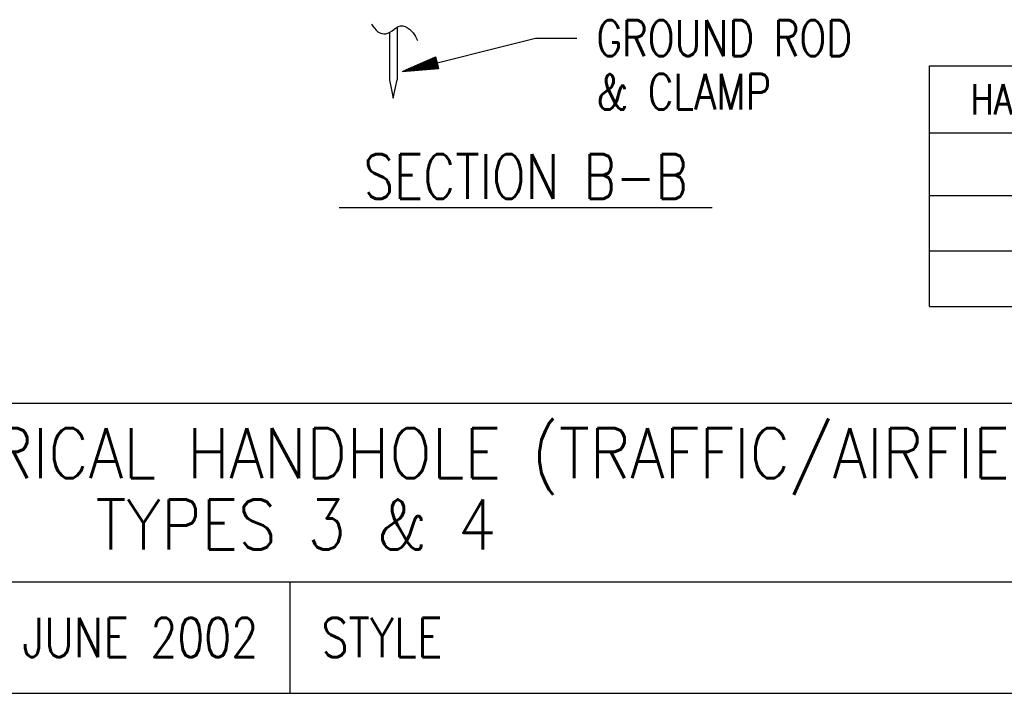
# Model space of a CAD drawing. Extents: x 0 to 7.6, y 0 to 9.85.
# Tile 2 of 38: x 3.04 to 5.8, y 0 to 1.89. Entities that reach past the tile are written whole.
import ezdxf
from ezdxf.enums import TextEntityAlignment as Align

# ---------------------------------------------------------------- set-up
doc = ezdxf.new("R2010")
doc.units = 0
doc.header["$MEASUREMENT"] = 0
doc.layers.get('0').update_dxf_attribs({"color": 2, "linetype": 'CONTINUOUS'})
doc.layers.add('E-DETL', color=2, linetype='CONTINUOUS')
doc.layers.add('E-DETL-TEXT', color=3, linetype='CONTINUOUS')
doc.styles.add('ROMANS', font='ROMANS.SHX', dxfattribs={"width": 0.8})

# ---------------------------------------------------------------- blocks, each defined once
blk = doc.blocks.new('*X18')
at = {"color": 0}
for p, q in [((105.932, 37.414), (106.372, 37.853)), ((105.956, 37.42), (106.403, 37.867)), ((105.98, 37.426), (106.435, 37.881)), ((106.003, 37.431), (106.466, 37.894)), ((106.027, 37.437), (106.497, 37.908)), ((106.05, 37.443), (106.529, 37.922)), ((106.074, 37.449), (106.56, 37.935)), ((106.097, 37.455), (106.591, 37.949)), ((106.121, 37.461), (106.622, 37.962)), ((106.145, 37.467), (106.654, 37.976)), ((106.168, 37.473), (106.685, 37.99)), ((106.192, 37.479), (106.716, 38.003)), ((106.215, 37.485), (106.748, 38.017)), ((106.239, 37.49), (106.779, 38.03)), ((106.262, 37.496), (106.81, 38.044)), ((106.286, 37.502), (106.841, 38.058)), ((106.31, 37.508), (106.873, 38.071)), ((106.333, 37.514), (106.904, 38.085)), ((106.357, 37.52), (106.935, 38.098)), ((106.38, 37.526), (106.951, 38.097)), ((106.404, 37.532), (106.955, 38.083)), ((106.427, 37.538), (106.958, 38.069)), ((106.451, 37.544), (106.962, 38.054)), ((106.475, 37.549), (106.965, 38.04)), ((106.498, 37.555), (106.969, 38.026)), ((106.522, 37.561), (106.973, 38.012)), ((106.545, 37.567), (106.976, 37.998)), ((106.569, 37.573), (106.98, 37.984)), ((106.593, 37.579), (106.983, 37.97)), ((106.616, 37.585), (106.987, 37.955)), ((106.64, 37.591), (106.99, 37.941)), ((106.663, 37.597), (106.994, 37.927)), ((106.687, 37.602), (106.997, 37.913)), ((106.71, 37.608), (107.001, 37.899)), ((106.734, 37.614), (107.004, 37.885)), ((106.758, 37.62), (107.008, 37.871)), ((106.781, 37.626), (107.011, 37.856)), ((104.73, 37.113), (104.776, 37.159)), ((104.754, 37.119), (104.808, 37.173)), ((104.777, 37.125), (104.839, 37.187)), ((104.801, 37.131), (104.87, 37.2)), ((104.824, 37.137), (104.902, 37.214)), ((104.838, 37.098), (104.895, 37.154)), ((104.848, 37.142), (104.933, 37.227)), ((104.858, 37.099), (104.919, 37.16)), ((104.872, 37.148), (104.964, 37.241)), ((104.877, 37.101), (104.942, 37.166)), ((104.895, 37.154), (104.995, 37.255)), ((104.896, 37.102), (104.966, 37.172)), ((104.915, 37.104), (104.989, 37.178)), ((104.919, 37.16), (105.027, 37.268)), ((104.934, 37.105), (105.013, 37.184)), ((104.942, 37.166), (105.058, 37.282)), ((104.954, 37.107), (105.037, 37.19)), ((104.966, 37.172), (105.089, 37.295)), ((104.973, 37.108), (105.06, 37.196)), ((104.989, 37.178), (105.121, 37.309)), ((104.992, 37.11), (105.084, 37.201)), ((105.011, 37.111), (105.107, 37.207)), ((105.013, 37.184), (105.152, 37.323)), ((105.031, 37.113), (105.131, 37.213)), ((105.037, 37.19), (105.183, 37.336)), ((105.05, 37.114), (105.154, 37.219)), ((105.06, 37.196), (105.214, 37.35)), ((105.069, 37.116), (105.178, 37.225)), ((105.084, 37.201), (105.246, 37.364)), ((105.088, 37.118), (105.202, 37.231)), ((105.107, 37.207), (105.277, 37.377)), ((105.107, 37.119), (105.225, 37.237)), ((105.127, 37.121), (105.249, 37.243)), ((105.131, 37.213), (105.308, 37.391)), ((105.146, 37.122), (105.272, 37.249)), ((105.154, 37.219), (105.34, 37.404)), ((105.165, 37.124), (105.296, 37.255)), ((105.178, 37.225), (105.371, 37.418)), ((105.184, 37.125), (105.319, 37.26)), ((105.202, 37.231), (105.402, 37.432)), ((105.203, 37.127), (105.343, 37.266)), ((105.223, 37.128), (105.367, 37.272)), ((105.225, 37.237), (105.434, 37.445)), ((105.242, 37.13), (105.39, 37.278)), ((105.249, 37.243), (105.465, 37.459)), ((105.261, 37.131), (105.414, 37.284)), ((105.272, 37.249), (105.496, 37.472)), ((105.28, 37.133), (105.437, 37.29)), ((105.296, 37.255), (105.527, 37.486)), ((105.3, 37.134), (105.461, 37.296)), ((105.319, 37.26), (105.559, 37.5)), ((105.319, 37.136), (105.484, 37.302)), ((105.338, 37.138), (105.508, 37.308)), ((105.343, 37.266), (105.59, 37.513)), ((105.357, 37.139), (105.532, 37.313)), ((105.367, 37.272), (105.621, 37.527)), ((105.376, 37.141), (105.555, 37.319)), ((105.39, 37.278), (105.653, 37.54)), ((105.396, 37.142), (105.579, 37.325)), ((105.414, 37.284), (105.684, 37.554)), ((105.415, 37.144), (105.602, 37.331)), ((105.434, 37.145), (105.626, 37.337)), ((105.437, 37.29), (105.715, 37.568)), ((105.453, 37.147), (105.649, 37.343)), ((105.461, 37.296), (105.746, 37.581)), ((105.473, 37.148), (105.673, 37.349)), ((105.484, 37.302), (105.778, 37.595)), ((105.492, 37.15), (105.697, 37.355)), ((105.508, 37.308), (105.809, 37.608)), ((105.511, 37.151), (105.72, 37.361)), ((105.53, 37.153), (105.744, 37.367)), ((105.532, 37.313), (105.84, 37.622)), ((105.549, 37.155), (105.767, 37.372)), ((105.555, 37.319), (105.872, 37.636)), ((105.569, 37.156), (105.791, 37.378)), ((105.579, 37.325), (105.903, 37.649)), ((105.588, 37.158), (105.815, 37.384)), ((105.602, 37.331), (105.934, 37.663)), ((105.607, 37.159), (105.838, 37.39)), ((105.626, 37.337), (105.965, 37.677)), ((105.626, 37.161), (105.862, 37.396)), ((105.646, 37.162), (105.885, 37.402)), ((105.649, 37.343), (105.997, 37.69)), ((105.665, 37.164), (105.909, 37.408)), ((105.673, 37.349), (106.028, 37.704)), ((105.684, 37.165), (105.932, 37.414)), ((105.697, 37.355), (106.059, 37.717)), ((105.703, 37.167), (105.956, 37.42)), ((105.72, 37.361), (106.091, 37.731)), ((105.722, 37.168), (105.98, 37.426)), ((105.742, 37.17), (106.003, 37.431)), ((105.744, 37.367), (106.122, 37.745)), ((105.761, 37.171), (106.027, 37.437)), ((105.767, 37.372), (106.153, 37.758)), ((105.78, 37.173), (106.05, 37.443)), ((105.791, 37.378), (106.184, 37.772)), ((105.799, 37.175), (106.074, 37.449)), ((105.815, 37.384), (106.216, 37.785)), ((105.818, 37.176), (106.097, 37.455)), ((105.838, 37.39), (106.247, 37.799)), ((105.838, 37.178), (106.121, 37.461)), ((105.857, 37.179), (106.145, 37.467)), ((105.862, 37.396), (106.278, 37.813)), ((105.876, 37.181), (106.168, 37.473)), ((105.885, 37.402), (106.31, 37.826)), ((105.895, 37.182), (106.192, 37.479)), ((105.909, 37.408), (106.341, 37.84)), ((105.915, 37.184), (106.215, 37.485)), ((105.934, 37.185), (106.239, 37.49)), ((105.953, 37.187), (106.262, 37.496)), ((105.972, 37.188), (106.286, 37.502)), ((105.991, 37.19), (106.31, 37.508)), ((106.011, 37.191), (106.333, 37.514)), ((106.03, 37.193), (106.357, 37.52)), ((106.049, 37.195), (106.38, 37.526)), ((106.068, 37.196), (106.404, 37.532)), ((106.088, 37.198), (106.427, 37.538)), ((106.107, 37.199), (106.451, 37.544)), ((106.126, 37.201), (106.475, 37.549)), ((106.145, 37.202), (106.498, 37.555)), ((106.164, 37.204), (106.522, 37.561)), ((106.184, 37.205), (106.545, 37.567)), ((106.203, 37.207), (106.569, 37.573)), ((106.222, 37.208), (106.593, 37.579)), ((106.241, 37.21), (106.616, 37.585)), ((106.26, 37.212), (106.64, 37.591)), ((106.28, 37.213), (106.663, 37.597)), ((106.299, 37.215), (106.687, 37.602)), ((106.318, 37.216), (106.71, 37.608)), ((106.337, 37.218), (106.734, 37.614)), ((106.357, 37.219), (106.758, 37.62)), ((106.376, 37.221), (106.781, 37.626)), ((106.395, 37.222), (106.805, 37.632)), ((106.414, 37.224), (106.828, 37.638)), ((106.433, 37.225), (106.852, 37.644)), ((106.453, 37.227), (106.875, 37.65)), ((106.472, 37.228), (106.899, 37.656)), ((106.491, 37.23), (106.923, 37.661)), ((106.51, 37.232), (106.946, 37.667)), ((106.53, 37.233), (106.97, 37.673)), ((106.549, 37.235), (106.993, 37.679)), ((106.568, 37.236), (107.017, 37.685)), ((106.587, 37.238), (107.04, 37.691)), ((106.606, 37.239), (107.054, 37.687)), ((106.626, 37.241), (107.057, 37.673)), ((106.645, 37.242), (107.061, 37.658)), ((106.664, 37.244), (107.065, 37.644)), ((106.683, 37.245), (107.068, 37.63)), ((106.703, 37.247), (107.072, 37.616)), ((106.722, 37.248), (107.075, 37.602)), ((106.741, 37.25), (107.079, 37.588)), ((106.76, 37.252), (107.082, 37.574)), ((106.779, 37.253), (107.086, 37.559)), ((106.799, 37.255), (107.089, 37.545)), ((106.805, 37.632), (107.015, 37.842)), ((106.818, 37.256), (107.093, 37.531)), ((106.828, 37.638), (107.019, 37.828)), ((106.837, 37.258), (107.096, 37.517)), ((106.852, 37.644), (107.022, 37.814)), ((106.856, 37.259), (107.1, 37.503)), ((106.875, 37.65), (107.026, 37.8)), ((106.875, 37.261), (107.103, 37.489)), ((106.895, 37.262), (107.107, 37.475)), ((106.899, 37.656), (107.029, 37.786)), ((106.914, 37.264), (107.111, 37.461)), ((106.923, 37.661), (107.033, 37.772)), ((106.933, 37.265), (107.114, 37.446)), ((106.946, 37.667), (107.036, 37.757)), ((106.952, 37.267), (107.118, 37.432)), ((106.97, 37.673), (107.04, 37.743)), ((106.972, 37.269), (107.121, 37.418)), ((106.991, 37.27), (107.125, 37.404)), ((106.993, 37.679), (107.043, 37.729)), ((107.01, 37.272), (107.128, 37.39)), ((107.017, 37.685), (107.047, 37.715)), ((107.029, 37.273), (107.132, 37.376)), ((107.04, 37.691), (107.05, 37.701)), ((107.048, 37.275), (107.135, 37.362)), ((107.068, 37.276), (107.139, 37.347)), ((107.087, 37.278), (107.142, 37.333)), ((107.106, 37.279), (107.146, 37.319)), ((107.125, 37.281), (107.149, 37.305)), ((107.145, 37.282), (107.153, 37.291)), ((104.588, 37.077), (104.589, 37.078)), ((104.589, 37.078), (104.589, 37.078)), ((104.608, 37.079), (104.612, 37.083)), ((104.612, 37.083), (104.62, 37.091)), ((104.627, 37.081), (104.636, 37.089)), ((104.636, 37.089), (104.651, 37.105)), ((104.646, 37.082), (104.659, 37.095)), ((104.659, 37.095), (104.683, 37.119)), ((104.665, 37.084), (104.683, 37.101)), ((104.683, 37.101), (104.714, 37.132)), ((104.685, 37.085), (104.706, 37.107)), ((104.704, 37.087), (104.73, 37.113)), ((104.706, 37.107), (104.745, 37.146)), ((104.723, 37.088), (104.754, 37.119)), ((104.742, 37.09), (104.777, 37.125)), ((104.761, 37.091), (104.801, 37.131)), ((104.781, 37.093), (104.824, 37.137)), ((104.8, 37.094), (104.848, 37.142)), ((104.819, 37.096), (104.872, 37.148))]:
    blk.add_line(p, q, dxfattribs=at)

msp = doc.modelspace()

# ---------------------------------------------------------------- linework, layer by layer
at = {"layer": 'E-DETL'}
for p, q in [((4.0809, 1.8516), (4.0809, 1.7184)), ((4.1029, 1.8668), (4.1029, 1.7186)), ((5.5946, 1.7583), (7.5468, 1.7583)), ((5.5946, 1.0838), (5.5946, 1.7583)), ((4.0809, 1.7184), (4.0917, 1.6675)), ((4.0917, 1.6675), (4.1029, 1.7186)), ((5.5946, 1.5704), (7.5472, 1.5704)), ((5.5953, 1.3949), (7.5468, 1.3949)), ((5.5946, 1.2393), (7.5468, 1.2393)), ((5.5946, 1.0838), (7.5468, 1.0838)), ((0, 0.8125), (7.6036, 0.8125)), ((0, 0.3125), (7.6036, 0.3125)), ((3.8018, 0.3125), (3.8018, 0)), ((0, 0), (7.6036, 0))]:
    msp.add_line(p, q, dxfattribs=at)
msp.add_lwpolyline([(4.0306, 1.8752), (4.035, 1.8691), (4.0394, 1.8633), (4.044, 1.858), (4.0488, 1.8535), (4.0539, 1.8502), (4.0594, 1.8482), (4.065, 1.8474), (4.0709, 1.848), (4.0768, 1.8497), (4.0826, 1.8526), (4.0883, 1.8565), (4.094, 1.8608), (4.0998, 1.8649), (4.1057, 1.8682), (4.1119, 1.87), (4.1185, 1.8698), (4.1251, 1.8679), (4.1316, 1.8646), (4.1377, 1.8604), (4.143, 1.8555), (4.1474, 1.8505), (4.1511, 1.8452), (4.1542, 1.8399), (4.1568, 1.8345), (4.1593, 1.829)], dxfattribs=at)
at = {"layer": 'E-DETL-TEXT'}
for p, q in [((4.1176, 1.7425), (4.4903, 1.8358)), ((4.4903, 1.8358), (4.6064, 1.8358)), ((4.1176, 1.7425), (4.2106, 1.783)), ((4.2106, 1.783), (4.2187, 1.7506)), ((4.1176, 1.7425), (4.2187, 1.7506))]:
    msp.add_line(p, q, dxfattribs=at)

# ---------------------------------------------------------------- block references
at = {"layer": 'E-DETL-TEXT', "xscale": 0.03937, "yscale": 0.03937, "zscale": 0.03937}
msp.add_blockref('*X18', (0, 0.2828), dxfattribs=at)

# ---------------------------------------------------------------- texts
at = {"layer": 'E-DETL-TEXT', "style": 'ROMANS', "width": 0.8}
for s, height, p in [('GROUND ROD', 0.1, (4.661, 1.7855)), ('& CLAMP', 0.1, (4.661, 1.6355)), ('%%U SECTION B-B ', 0.125, (3.9398, 1.3858))]:
    msp.add_text(s, height=height, dxfattribs=at).set_placement(p)
msp.add_text('HANDHOLE', height=0.085, dxfattribs=at).set_placement((5.948, 1.6643), align=Align.MIDDLE)
at = {"layer": 'E-DETL-TEXT', "style": 'ROMANS', "width": 0.9}
for s, p in [('STANDARD ELECTRICAL HANDHOLE (TRAFFIC/AIRFIELD)', (3.8188, 0.6031)), ('TYPES 3 & 4', (3.8188, 0.4031))]:
    msp.add_text(s, height=0.14, dxfattribs=at).set_placement(p, align=Align.CENTER)
at = {"layer": 'E-DETL-TEXT', "style": 'ROMANS', "width": 0.8}
msp.add_text('JUNE 2002', height=0.11, dxfattribs=at).set_placement((3.713, 0.1563), align=Align.MIDDLE_RIGHT)
msp.add_text('STYLE', height=0.11, dxfattribs=at).set_placement((3.8906, 0.1563), align=Align.MIDDLE_LEFT)

doc.saveas('drawing.dxf')
